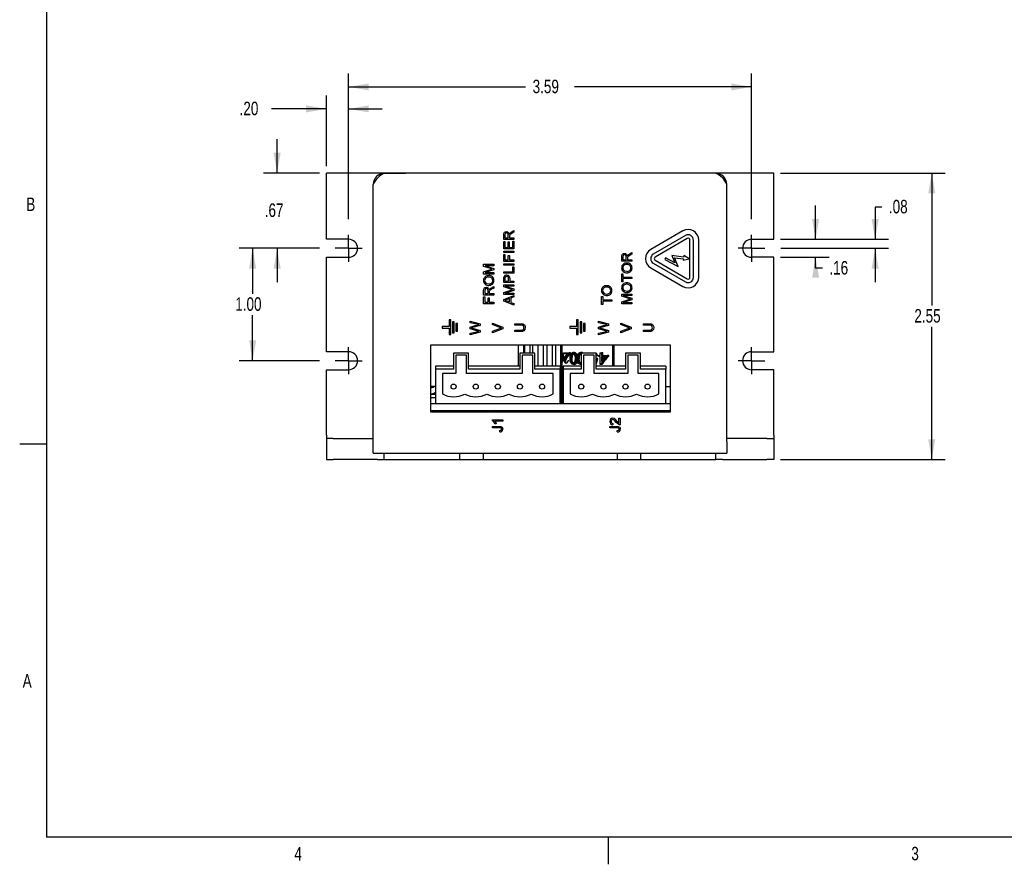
# Model space of a CAD drawing. Extents: x 0.3 to 21.7, y 0.5 to 16.5.
# Tile 1 of 15: x 0.3 to 9, y 0.5 to 8. Entities that reach past the tile are written whole.
import ezdxf

# ---------------------------------------------------------------- set-up
doc = ezdxf.new("R2010")
doc.units = 0
doc.header["$PDSIZE"] = -1
doc.layers.get('0').update_dxf_attribs({"linetype": 'CONTINUOUS'})
doc.layers.get('DEFPOINTS').update_dxf_attribs({"linetype": 'CONTINUOUS'})
doc.styles.add('SLDTEXTSTYLE0', font='TXT', dxfattribs={"width": 0.75})
doc.dimstyles.new('SLDDIMSTYLE0', dxfattribs={"dimtxt": 0.12, "dimasz": 0.18, "dimexe": 0.12, "dimexo": 0.0625, "dimgap": 0.03, "dimtad": 0, "dimtih": 1, "dimtoh": 1, "dimzin": 4, "dimtxsty": 'SLDTEXTSTYLE0', "dimsah": 1, "dimcen": 0.09, "dimclrd": 7, "dimclre": 7, "dimclrt": 7, "dimazin": 3, "dimtfac": 1, "dimtdec": 4, "dimtofl": 0, "dimtmove": 0, "dimatfit": 3, "dimtolj": 1, "dimtzin": 12})
doc.dimstyles.new('SLDDIMSTYLE1', dxfattribs={"dimtxt": 0.12, "dimasz": 0.18, "dimexe": 0.12, "dimexo": 0.0625, "dimgap": 0.03, "dimtad": 0, "dimtih": 1, "dimtoh": 1, "dimzin": 12, "dimtxsty": 'SLDTEXTSTYLE0', "dimsah": 1, "dimcen": 0.09, "dimclrd": 7, "dimclre": 7, "dimclrt": 7, "dimazin": 3, "dimtfac": 1, "dimtdec": 4, "dimtofl": 0, "dimtmove": 0, "dimatfit": 3, "dimtolj": 1, "dimtzin": 12})

# ---------------------------------------------------------------- blocks, each defined once
blk = doc.blocks.new('*D5')
at = {"color": 7}
for p, q in [((2.9291, 5.9917), (2.2147, 5.9917)), ((2.3347, 5.9917), (2.3347, 5.587)), ((2.3347, 4.9917), (2.3347, 5.3965)), ((2.9291, 4.9917), (2.2147, 4.9917))]:
    blk.add_line(p, q, dxfattribs=at)
for points in [[(2.3347, 5.9917), (2.3034, 5.8117), (2.3659, 5.8117)], [(2.3347, 4.9917), (2.3659, 5.1717), (2.3034, 5.1717)]]:
    blk.add_solid(points, dxfattribs=at)
at = {"layer": 'DEFPOINTS', "color": 7}
for p in [(2.9891, 5.9917), (2.9891, 4.9917)]:
    blk.add_point(p, dxfattribs=at)
at = {"color": 7, "insert": (2.1796, 5.5558), "char_height": 0.12, "attachment_point": 1, "style": 'SLDTEXTSTYLE0'}
blk.add_mtext('1.00', dxfattribs=at)
blk = doc.blocks.new('*D6')
at = {"color": 7}
for p, q in [((2.5527, 6.6617), (2.5527, 6.9617)), ((2.9311, 6.6617), (2.4327, 6.6617)), ((2.9291, 5.9917), (2.4327, 5.9917)), ((2.5527, 5.9917), (2.5527, 5.6917))]:
    blk.add_line(p, q, dxfattribs=at)
for points in [[(2.5527, 6.6617), (2.584, 6.8417), (2.5215, 6.8417)], [(2.5527, 5.9917), (2.5215, 5.8117), (2.584, 5.8117)]]:
    blk.add_solid(points, dxfattribs=at)
at = {"layer": 'DEFPOINTS', "color": 7}
for p in [(2.9911, 6.6617), (2.9891, 5.9917)]:
    blk.add_point(p, dxfattribs=at)
at = {"color": 7, "insert": (2.442, 6.3908), "char_height": 0.12, "attachment_point": 1, "style": 'SLDTEXTSTYLE0'}
blk.add_mtext('.67', dxfattribs=at)
blk = doc.blocks.new('*D7')
at = {"color": 7}
for p, q in [((2.9911, 6.7217), (2.9911, 7.3524)), ((3.1891, 6.2517), (3.1891, 7.3524)), ((2.9911, 7.2324), (2.5024, 7.2324)), ((3.1891, 7.2324), (3.4891, 7.2324))]:
    blk.add_line(p, q, dxfattribs=at)
for points in [[(2.9911, 7.2324), (2.8111, 7.2636), (2.8111, 7.2011)], [(3.1891, 7.2324), (3.3691, 7.2011), (3.3691, 7.2636)]]:
    blk.add_solid(points, dxfattribs=at)
at = {"layer": 'DEFPOINTS', "color": 7}
for p in [(2.9911, 6.6617), (3.1891, 6.1917)]:
    blk.add_point(p, dxfattribs=at)
at = {"color": 7, "insert": (2.2183, 7.2965), "char_height": 0.12, "attachment_point": 1, "style": 'SLDTEXTSTYLE0'}
blk.add_mtext('.20', dxfattribs=at)
blk = doc.blocks.new('*D8')
at = {"color": 7}
for p, q in [((3.1891, 6.2517), (3.1891, 7.5481)), ((6.7771, 6.2517), (6.7771, 7.5481)), ((3.1891, 7.4281), (4.7654, 7.4281)), ((6.7771, 7.4281), (5.2007, 7.4281))]:
    blk.add_line(p, q, dxfattribs=at)
for points in [[(3.1891, 7.4281), (3.3691, 7.3968), (3.3691, 7.4593)], [(6.7771, 7.4281), (6.5971, 7.4593), (6.5971, 7.3968)]]:
    blk.add_solid(points, dxfattribs=at)
at = {"layer": 'DEFPOINTS', "color": 7}
for p in [(3.1891, 6.1917), (6.7771, 6.1917)]:
    blk.add_point(p, dxfattribs=at)
at = {"color": 7, "insert": (4.8279, 7.4922), "char_height": 0.12, "attachment_point": 1, "style": 'SLDTEXTSTYLE0'}
blk.add_mtext('3.59', dxfattribs=at)
blk = doc.blocks.new('*D9')
at = {"color": 7}
for p, q in [((7.0351, 6.6617), (8.5027, 6.6617)), ((8.3827, 6.6617), (8.3827, 5.482)), ((8.3827, 4.1117), (8.3827, 5.2915)), ((7.0351, 4.1117), (8.5027, 4.1117))]:
    blk.add_line(p, q, dxfattribs=at)
for points in [[(8.3827, 6.6617), (8.3514, 6.4817), (8.4139, 6.4817)], [(8.3827, 4.1117), (8.4139, 4.2917), (8.3514, 4.2917)]]:
    blk.add_solid(points, dxfattribs=at)
at = {"layer": 'DEFPOINTS', "color": 7}
for p in [(6.9751, 6.6617), (6.9751, 4.1117)]:
    blk.add_point(p, dxfattribs=at)
at = {"color": 7, "insert": (8.2275, 5.4508), "char_height": 0.12, "attachment_point": 1, "style": 'SLDTEXTSTYLE0'}
blk.add_mtext('2.55', dxfattribs=at)
blk = doc.blocks.new('*D10')
at = {"color": 7}
for p, q in [((7.3482, 6.0717), (7.3482, 6.3717)), ((7.0351, 6.0717), (7.4682, 6.0717)), ((7.0351, 5.9117), (7.4682, 5.9117)), ((7.3482, 5.8143), (7.3482, 5.9117)), ((7.4082, 5.8143), (7.3482, 5.8143))]:
    blk.add_line(p, q, dxfattribs=at)
for points in [[(7.3482, 6.0717), (7.3794, 6.2517), (7.3169, 6.2517)], [(7.3482, 5.9117), (7.3169, 5.7317), (7.3794, 5.7317)]]:
    blk.add_solid(points, dxfattribs=at)
at = {"layer": 'DEFPOINTS', "color": 7}
for p in [(6.9751, 6.0717), (6.9751, 5.9117)]:
    blk.add_point(p, dxfattribs=at)
at = {"color": 7, "insert": (7.4707, 5.8785), "char_height": 0.12, "attachment_point": 1, "style": 'SLDTEXTSTYLE0'}
blk.add_mtext('.16', dxfattribs=at)
blk = doc.blocks.new('*D11')
at = {"color": 7}
for p, q in [((7.9383, 6.3588), (7.8783, 6.3588)), ((7.8783, 6.3588), (7.8783, 6.0717)), ((7.0351, 6.0717), (7.9983, 6.0717)), ((7.0371, 5.9917), (7.9983, 5.9917)), ((7.8783, 5.9917), (7.8783, 5.6917))]:
    blk.add_line(p, q, dxfattribs=at)
for points in [[(7.8783, 6.0717), (7.9096, 6.2517), (7.8471, 6.2517)], [(7.8783, 5.9917), (7.8471, 5.8117), (7.9096, 5.8117)]]:
    blk.add_solid(points, dxfattribs=at)
at = {"layer": 'DEFPOINTS', "color": 7}
for p in [(6.9751, 6.0717), (6.9771, 5.9917)]:
    blk.add_point(p, dxfattribs=at)
at = {"color": 7, "insert": (8.0008, 6.4229), "char_height": 0.12, "attachment_point": 1, "style": 'SLDTEXTSTYLE0'}
blk.add_mtext('.08', dxfattribs=at)
blk = doc.blocks.new('SW_CENTERMARK0')
at = {"color": 7, "linetype": 'CONTINUOUS'}
for q in [(3.1891, 6.1117), (3.0691, 5.9917), (3.1891, 5.8717), (3.3091, 5.9917)]:
    blk.add_line((3.1891, 5.9917), q, dxfattribs=at)
blk = doc.blocks.new('SW_CENTERMARK1')
at = {"color": 7, "linetype": 'CONTINUOUS'}
for q in [(3.1891, 5.1117), (3.0691, 4.9917), (3.1891, 4.8717), (3.3091, 4.9917)]:
    blk.add_line((3.1891, 4.9917), q, dxfattribs=at)
blk = doc.blocks.new('SW_CENTERMARK2')
at = {"color": 7, "linetype": 'CONTINUOUS'}
for q in [(6.7771, 6.1117), (6.6571, 5.9917), (6.7771, 5.8717), (6.8971, 5.9917)]:
    blk.add_line((6.7771, 5.9917), q, dxfattribs=at)
blk = doc.blocks.new('SW_CENTERMARK3')
at = {"color": 7, "linetype": 'CONTINUOUS'}
for q in [(6.7771, 5.1117), (6.6571, 4.9917), (6.7771, 4.8717), (6.8971, 4.9917)]:
    blk.add_line((6.7771, 4.9917), q, dxfattribs=at)

msp = doc.modelspace()

# ---------------------------------------------------------------- linework, layer by layer
at = {"color": 7, "linetype": 'CONTINUOUS'}
for p, q in [((0.5, 16.25), (0.5, 0.75)), ((4.2271, 6.6642), (4.2271, 6.6592)), ((4.2271, 6.6642), (4.3521, 6.6642)), ((4.3521, 6.6642), (5.6021, 6.6642)), ((5.6021, 6.6642), (5.7271, 6.6642)), ((5.7271, 6.6642), (5.7271, 6.6592)), ((4.2271, 6.6617), (2.9911, 6.6617)), ((2.9911, 6.0717), (2.9911, 6.6617)), ((6.4571, 6.6592), (3.5091, 6.6592)), ((3.5091, 6.6592), (3.6341, 6.6592)), ((3.6341, 6.6592), (3.6966, 6.6592)), ((6.9751, 6.6617), (5.7271, 6.6617)), ((6.3321, 6.6592), (6.2696, 6.6592)), ((6.4571, 6.6592), (6.3321, 6.6592)), ((6.9751, 6.0717), (6.9751, 6.6617)), ((3.4091, 4.2692), (3.4091, 6.5592)), ((6.5571, 4.2692), (6.5571, 6.5592)), ((4.6367, 6.1341), (4.6618, 6.149)), ((4.6618, 6.149), (4.6618, 6.1343)), ((6.1664, 6.1462), (5.8794, 5.9804)), ((3.1891, 6.0717), (2.9911, 6.0717)), ((4.5708, 6.0716), (4.5708, 6.111)), ((4.6618, 6.0716), (4.5708, 6.0716)), ((4.5708, 6.0517), (4.5813, 6.0517)), ((4.5708, 5.9876), (4.5708, 6.0517)), ((4.5813, 6.1115), (4.5813, 6.0844)), ((4.5813, 6.0844), (4.6105, 6.0844)), ((4.5813, 6.0517), (4.5813, 6.0004)), ((4.6105, 6.0844), (4.6105, 6.1088)), ((4.621, 6.0975), (4.621, 6.0844)), ((4.621, 6.0844), (4.6618, 6.0844)), ((4.6618, 6.1343), (4.6426, 6.123)), ((4.6513, 6.0541), (4.6618, 6.0541)), ((4.6513, 6.0004), (4.6513, 6.0541)), ((4.6618, 6.0844), (4.6618, 6.0716)), ((4.6618, 6.0541), (4.6618, 5.9876)), ((6.1899, 6.1056), (5.9028, 5.9398)), ((6.2055, 6.0785), (5.9184, 5.9128)), ((6.2289, 5.7335), (6.2289, 6.065)), ((6.2602, 5.7335), (6.2602, 6.065)), ((6.3071, 5.7335), (6.3071, 6.065)), ((6.7771, 6.0717), (6.9751, 6.0717)), ((4.6618, 5.9876), (4.5708, 5.9876)), ((4.5708, 5.9537), (4.5708, 5.9666)), ((4.5708, 5.9666), (4.6618, 5.9666)), ((4.5813, 6.0004), (4.6093, 6.0004)), ((4.6093, 6.0482), (4.6198, 6.0482)), ((4.6093, 6.0004), (4.6093, 6.0482)), ((4.6198, 6.0482), (4.6198, 6.0004)), ((4.6198, 6.0004), (4.6513, 6.0004)), ((4.6618, 5.9666), (4.6618, 5.9537)), ((2.9911, 5.9117), (3.1891, 5.9117)), ((2.9911, 5.0717), (2.9911, 5.9117)), ((4.6618, 5.9537), (4.5708, 5.9537)), ((4.5708, 5.9362), (4.5813, 5.9362)), ((4.5708, 5.8755), (4.5708, 5.9362)), ((4.6618, 5.8755), (4.5708, 5.8755)), ((4.5813, 5.9362), (4.5813, 5.8884)), ((4.5813, 5.8884), (4.6105, 5.8884)), ((4.6105, 5.9292), (4.621, 5.9292)), ((4.6105, 5.8884), (4.6105, 5.9292)), ((4.621, 5.9292), (4.621, 5.8884)), ((4.621, 5.8884), (4.6618, 5.8884)), ((4.6618, 5.8884), (4.6618, 5.8755)), ((5.6214, 5.8767), (5.6214, 5.9162)), ((5.7124, 5.8767), (5.6214, 5.8767)), ((5.6319, 5.9167), (5.6319, 5.8895)), ((5.6319, 5.8895), (5.6611, 5.8895)), ((5.6611, 5.8895), (5.6611, 5.9139)), ((5.6716, 5.9027), (5.6716, 5.8895)), ((5.6716, 5.8895), (5.7124, 5.8895)), ((5.6873, 5.9392), (5.7124, 5.9542)), ((5.7124, 5.9395), (5.6932, 5.9281)), ((5.7124, 5.9542), (5.7124, 5.9395)), ((5.7124, 5.8895), (5.7124, 5.8767)), ((5.9184, 5.8857), (6.2055, 5.72)), ((6.0125, 5.9062), (6.0052, 5.8923)), ((6.0052, 5.8923), (6.125, 5.83)), ((6.0941, 5.8636), (6.0125, 5.9062)), ((6.0677, 5.9274), (6.0941, 5.8636)), ((6.1727, 5.9136), (6.0677, 5.9274)), ((6.125, 5.83), (6.0925, 5.9084)), ((6.0925, 5.9084), (6.1707, 5.8981)), ((6.1689, 5.885), (6.2221, 5.8992)), ((6.1707, 5.8981), (6.1689, 5.885)), ((6.1744, 5.9267), (6.1727, 5.9136)), ((6.2221, 5.8992), (6.1744, 5.9267)), ((6.9751, 5.9117), (6.7771, 5.9117)), ((6.9751, 5.0717), (6.9751, 5.9117)), ((4.3914, 5.8499), (4.4825, 5.8499)), ((4.3914, 5.8307), (4.3914, 5.8499)), ((4.4542, 5.8106), (4.3914, 5.8307)), ((4.3914, 5.7817), (4.4553, 5.802)), ((4.4825, 5.837), (4.4055, 5.837)), ((4.4055, 5.837), (4.4825, 5.8128)), ((4.4825, 5.7993), (4.4055, 5.7752)), ((4.4825, 5.8499), (4.4825, 5.837)), ((4.4825, 5.8128), (4.4825, 5.7993)), ((4.5708, 5.8417), (4.5708, 5.8545)), ((4.5708, 5.8545), (4.6618, 5.8545)), ((4.6618, 5.8417), (4.5708, 5.8417)), ((4.6513, 5.7834), (4.6513, 5.8265)), ((4.6513, 5.8265), (4.6618, 5.8265)), ((4.6618, 5.8545), (4.6618, 5.8417)), ((4.6618, 5.8265), (4.6618, 5.7705)), ((5.8794, 5.818), (6.1664, 5.6523)), ((5.9028, 5.8586), (6.1899, 5.6929)), ((4.3914, 5.7624), (4.3914, 5.7817)), ((4.4825, 5.7624), (4.3914, 5.7624)), ((4.4055, 5.7752), (4.4825, 5.7752)), ((4.4825, 5.7752), (4.4825, 5.7624)), ((4.5708, 5.7705), (4.5708, 5.7834)), ((4.5708, 5.7834), (4.6513, 5.7834)), ((4.6618, 5.7705), (4.5708, 5.7705)), ((4.5708, 5.6865), (4.5708, 5.72)), ((4.5813, 5.7211), (4.5813, 5.6994)), ((4.614, 5.6994), (4.614, 5.7213)), ((4.6245, 5.7217), (4.6245, 5.6994)), ((5.6214, 5.6935), (5.6214, 5.7647)), ((5.6214, 5.7647), (5.6319, 5.7647)), ((5.6319, 5.7647), (5.6319, 5.7355)), ((5.6319, 5.7355), (5.7124, 5.7355)), ((5.7124, 5.7227), (5.6319, 5.7227)), ((5.6319, 5.7227), (5.6319, 5.6935)), ((5.7124, 5.7355), (5.7124, 5.7227)), ((4.3914, 5.5757), (4.3914, 5.6152)), ((4.402, 5.6157), (4.402, 5.5885)), ((4.4311, 5.5885), (4.4311, 5.6129)), ((4.4573, 5.6382), (4.4825, 5.6532)), ((4.4825, 5.6385), (4.4632, 5.6271)), ((4.4825, 5.6532), (4.4825, 5.6385)), ((4.6618, 5.6865), (4.5708, 5.6865)), ((4.5708, 5.6487), (4.5708, 5.6679)), ((4.5708, 5.6679), (4.6618, 5.6679)), ((4.6336, 5.6286), (4.5708, 5.6487)), ((4.5708, 5.5997), (4.6347, 5.62)), ((4.5813, 5.6994), (4.614, 5.6994)), ((4.6618, 5.655), (4.5848, 5.655)), ((4.5848, 5.655), (4.6618, 5.6308)), ((4.6618, 5.6173), (4.5848, 5.5932)), ((4.6245, 5.6994), (4.6618, 5.6994)), ((4.6618, 5.6994), (4.6618, 5.6865)), ((4.6618, 5.6679), (4.6618, 5.655)), ((4.6618, 5.6308), (4.6618, 5.6173)), ((5.6319, 5.6935), (5.6214, 5.6935)), ((4.4825, 5.5757), (4.3914, 5.5757)), ((4.3914, 5.5594), (4.402, 5.5594)), ((4.3914, 5.4987), (4.3914, 5.5594)), ((4.402, 5.5885), (4.4311, 5.5885)), ((4.402, 5.5594), (4.402, 5.5115)), ((4.4311, 5.5524), (4.4416, 5.5524)), ((4.4311, 5.5115), (4.4311, 5.5524)), ((4.4416, 5.6017), (4.4416, 5.5885)), ((4.4416, 5.5885), (4.4825, 5.5885)), ((4.4416, 5.5524), (4.4416, 5.5115)), ((4.4825, 5.5885), (4.4825, 5.5757)), ((4.5708, 5.5804), (4.5708, 5.5997)), ((4.6618, 5.5804), (4.5708, 5.5804)), ((4.5708, 5.5369), (4.6618, 5.573)), ((4.5708, 5.5224), (4.5708, 5.5369)), ((4.5848, 5.5932), (4.6618, 5.5932)), ((4.6233, 5.5452), (4.5994, 5.5363)), ((4.6233, 5.5141), (4.6233, 5.5452)), ((4.6618, 5.5594), (4.6338, 5.549)), ((4.6338, 5.549), (4.6338, 5.5102)), ((4.6618, 5.5932), (4.6618, 5.5804)), ((4.6618, 5.573), (4.6618, 5.5594)), ((5.4421, 5.4917), (5.4421, 5.5629)), ((5.4421, 5.5629), (5.4526, 5.5629)), ((5.4526, 5.5629), (5.4526, 5.5337)), ((5.4526, 5.5337), (5.5331, 5.5337)), ((5.5331, 5.5337), (5.5331, 5.5209)), ((5.6214, 5.5839), (5.7124, 5.5839)), ((5.6214, 5.5647), (5.6214, 5.5839)), ((5.6842, 5.5446), (5.6214, 5.5647)), ((5.6214, 5.5157), (5.6853, 5.536)), ((5.7124, 5.571), (5.6354, 5.571)), ((5.6354, 5.571), (5.7124, 5.5468)), ((5.7124, 5.5333), (5.6354, 5.5092)), ((5.7124, 5.5839), (5.7124, 5.571)), ((5.7124, 5.5468), (5.7124, 5.5333)), ((4.4825, 5.4987), (4.3914, 5.4987)), ((4.402, 5.5115), (4.4311, 5.5115)), ((4.4416, 5.5115), (4.4825, 5.5115)), ((4.4825, 5.5115), (4.4825, 5.4987)), ((4.6618, 5.4862), (4.5708, 5.5224)), ((4.5981, 5.5234), (4.6233, 5.5141)), ((4.6338, 5.5102), (4.6618, 5.4999)), ((4.6618, 5.4999), (4.6618, 5.4862)), ((5.4526, 5.4917), (5.4421, 5.4917)), ((5.5331, 5.5209), (5.4526, 5.5209)), ((5.4526, 5.5209), (5.4526, 5.4917)), ((5.6214, 5.4964), (5.6214, 5.5157)), ((5.7124, 5.4964), (5.6214, 5.4964)), ((5.6354, 5.5092), (5.7124, 5.5092)), ((5.7124, 5.5092), (5.7124, 5.4964)), ((4.084, 5.3538), (4.084, 5.2963)), ((4.099, 5.3538), (4.084, 5.3538)), ((4.099, 5.2238), (4.099, 5.3538)), ((5.22, 5.3538), (5.22, 5.2963)), ((5.235, 5.3538), (5.22, 5.3538)), ((5.235, 5.2238), (5.235, 5.3538)), ((4.084, 5.2963), (4.0221, 5.2963)), ((4.0221, 5.2963), (4.0221, 5.2813)), ((4.0221, 5.2813), (4.084, 5.2813)), ((4.084, 5.2813), (4.084, 5.2238)), ((4.129, 5.3382), (4.114, 5.3382)), ((4.114, 5.3382), (4.114, 5.2382)), ((4.129, 5.2382), (4.129, 5.3382)), ((4.144, 5.3232), (4.144, 5.2532)), ((4.159, 5.3232), (4.144, 5.3232)), ((4.159, 5.2532), (4.159, 5.3232)), ((4.2705, 5.3291), (4.2705, 5.3423)), ((4.2705, 5.3423), (4.3615, 5.3194)), ((4.33, 5.3157), (4.2705, 5.3291)), ((4.2705, 5.2912), (4.3161, 5.3042)), ((4.2705, 5.2757), (4.2705, 5.2912)), ((4.3326, 5.2578), (4.2705, 5.2757)), ((4.3615, 5.3053), (4.2919, 5.2863)), ((4.2934, 5.28), (4.3615, 5.2603)), ((4.3615, 5.3194), (4.3615, 5.3053)), ((4.4705, 5.3128), (4.4705, 5.3267)), ((4.4705, 5.3267), (4.5615, 5.29)), ((4.5357, 5.288), (4.4705, 5.3128)), ((4.4705, 5.2533), (4.5357, 5.2781)), ((4.5615, 5.2761), (4.4705, 5.2394)), ((4.5615, 5.29), (4.5615, 5.2761)), ((4.6705, 5.3082), (4.6705, 5.321)), ((4.6705, 5.321), (4.7228, 5.321)), ((4.7222, 5.3082), (4.6705, 5.3082)), ((4.6705, 5.251), (4.6705, 5.2638)), ((4.6705, 5.2638), (4.7222, 5.2638)), ((5.22, 5.2963), (5.1581, 5.2963)), ((5.1581, 5.2963), (5.1581, 5.2813)), ((5.1581, 5.2813), (5.22, 5.2813)), ((5.22, 5.2813), (5.22, 5.2238)), ((5.265, 5.3382), (5.25, 5.3382)), ((5.25, 5.3382), (5.25, 5.2382)), ((5.265, 5.2382), (5.265, 5.3382)), ((5.295, 5.3232), (5.28, 5.3232)), ((5.28, 5.3232), (5.28, 5.2532)), ((5.295, 5.2532), (5.295, 5.3232)), ((5.414, 5.3291), (5.414, 5.3423)), ((5.414, 5.3423), (5.505, 5.3194)), ((5.4735, 5.3157), (5.414, 5.3291)), ((5.414, 5.2912), (5.4596, 5.3042)), ((5.414, 5.2757), (5.414, 5.2912)), ((5.4761, 5.2578), (5.414, 5.2757)), ((5.505, 5.3053), (5.4354, 5.2863)), ((5.4369, 5.28), (5.505, 5.2603)), ((5.505, 5.3194), (5.505, 5.3053)), ((5.614, 5.3128), (5.614, 5.3267)), ((5.614, 5.3267), (5.705, 5.29)), ((5.6792, 5.288), (5.614, 5.3128)), ((5.614, 5.2533), (5.6792, 5.2781)), ((5.705, 5.2761), (5.614, 5.2394)), ((5.705, 5.29), (5.705, 5.2761)), ((5.814, 5.3082), (5.814, 5.321)), ((5.814, 5.321), (5.8663, 5.321)), ((5.8657, 5.3082), (5.814, 5.3082)), ((5.814, 5.251), (5.814, 5.2638)), ((5.814, 5.2638), (5.8657, 5.2638)), ((4.084, 5.2238), (4.099, 5.2238)), ((4.114, 5.2382), (4.129, 5.2382)), ((4.144, 5.2532), (4.159, 5.2532)), ((4.2705, 5.2354), (4.3303, 5.2489)), ((4.3615, 5.2451), (4.2705, 5.2222)), ((4.2705, 5.2222), (4.2705, 5.2354)), ((4.3615, 5.2603), (4.3615, 5.2451)), ((4.4705, 5.2394), (4.4705, 5.2533)), ((4.7228, 5.251), (4.6705, 5.251)), ((5.22, 5.2238), (5.235, 5.2238)), ((5.25, 5.2382), (5.265, 5.2382)), ((5.28, 5.2532), (5.295, 5.2532)), ((5.414, 5.2354), (5.4738, 5.2489)), ((5.505, 5.2451), (5.414, 5.2222)), ((5.414, 5.2222), (5.414, 5.2354)), ((5.505, 5.2603), (5.505, 5.2451)), ((5.614, 5.2394), (5.614, 5.2533)), ((5.8663, 5.251), (5.814, 5.251)), ((3.9221, 5.1342), (6.0521, 5.1342)), ((3.9221, 4.5342), (3.9221, 5.1342)), ((4.7, 5.1342), (4.7, 4.9421)), ((4.75, 5.06), (4.75, 5.1342)), ((4.7549, 5.1342), (4.7549, 5.06)), ((4.8049, 5.06), (4.8049, 5.1342)), ((4.8298, 5.06), (4.8298, 5.1342)), ((4.8783, 4.9421), (4.8783, 5.1342)), ((4.9258, 4.9421), (4.9258, 5.1342)), ((4.9543, 5.1342), (4.9543, 4.9421)), ((5.0043, 4.9421), (5.0043, 5.1342)), ((5.0338, 4.9421), (5.0338, 5.1342)), ((5.0778, 4.6112), (5.0778, 5.1342)), ((5.0922, 4.6112), (5.0922, 5.1342)), ((5.5424, 4.9421), (5.5424, 5.1342)), ((5.5552, 4.9421), (5.5552, 5.1342)), ((6.0521, 5.1342), (6.0521, 4.5342)), ((3.1891, 5.0717), (2.9911, 5.0717)), ((4.1247, 5.06), (4.1247, 4.9167)), ((4.2577, 5.06), (4.1247, 5.06)), ((4.238, 5.0404), (4.1443, 5.0404)), ((4.1443, 5.0404), (4.1443, 4.8774)), ((4.238, 4.8774), (4.238, 5.0404)), ((4.2577, 4.9167), (4.2577, 5.06)), ((4.7152, 5.06), (4.7152, 4.9167)), ((4.8482, 5.06), (4.7152, 5.06)), ((4.8285, 5.0404), (4.7349, 5.0404)), ((4.7349, 5.0404), (4.7349, 4.8774)), ((4.8285, 4.8774), (4.8285, 5.0404)), ((4.8482, 4.9167), (4.8482, 5.06)), ((5.1073, 5.0115), (5.0967, 5.0115)), ((5.1031, 5.0512), (5.1031, 5.0615)), ((5.1031, 5.0615), (5.1539, 5.0615)), ((5.1374, 5.0512), (5.1031, 5.0512)), ((5.135, 5.0201), (5.1244, 5.0201)), ((5.1645, 5.0615), (5.1539, 5.0615)), ((5.1787, 5.0115), (5.168, 5.0115)), ((5.1817, 5.0366), (5.171, 5.0366)), ((5.1994, 5.0641), (5.1886, 5.0641)), ((5.2274, 5.0115), (5.2166, 5.0115)), ((5.2429, 5.0115), (5.232, 5.0115)), ((5.2462, 5.0366), (5.2353, 5.0366)), ((5.2656, 5.0641), (5.2546, 5.0641)), ((5.2615, 5.06), (5.2615, 4.9167)), ((5.3945, 5.06), (5.2615, 5.06)), ((5.3748, 5.0404), (5.2812, 5.0404)), ((5.2812, 5.0404), (5.2812, 4.8774)), ((5.3748, 4.8774), (5.3748, 5.0404)), ((5.3945, 4.9167), (5.3945, 5.06)), ((5.3972, 5.0359), (5.3945, 5.0427)), ((5.3945, 5.0111), (5.3958, 5.0115)), ((5.3958, 5.0115), (5.3945, 5.0055)), ((5.4077, 5.0115), (5.3958, 5.0115)), ((5.3968, 4.9615), (5.4077, 5.0115)), ((5.4067, 5.0359), (5.3972, 5.0359)), ((5.4178, 5.0359), (5.4067, 5.0359)), ((5.4178, 5.0282), (5.4178, 5.0384)), ((5.4178, 5.0384), (5.4304, 5.0384)), ((5.4304, 5.0282), (5.4178, 5.0282)), ((5.4304, 5.0384), (5.4304, 5.0615)), ((5.4304, 5.0615), (5.4404, 5.0615)), ((5.4304, 4.9589), (5.4304, 5.0282)), ((5.4404, 5.0615), (5.4404, 5.0384)), ((5.4527, 5.0615), (5.4404, 5.0615)), ((5.4404, 5.0384), (5.4949, 5.0384)), ((5.4742, 5.0282), (5.4404, 5.0282)), ((5.4404, 5.0282), (5.4404, 4.9847)), ((5.4527, 5.0384), (5.4527, 5.0615)), ((5.4527, 5.0007), (5.4527, 5.0282)), ((5.5078, 5.0384), (5.4949, 5.0384)), ((5.6552, 5.06), (5.6552, 4.9167)), ((5.7882, 5.06), (5.6552, 5.06)), ((5.7685, 5.0404), (5.6749, 5.0404)), ((5.6749, 5.0404), (5.6749, 4.8774)), ((5.7685, 4.8774), (5.7685, 5.0404)), ((5.7882, 4.9167), (5.7882, 5.06)), ((6.7771, 5.0717), (6.9751, 5.0717)), ((2.9911, 4.9117), (3.1891, 4.9117)), ((2.9911, 4.3292), (2.9911, 4.9117)), ((3.9632, 4.9421), (3.9632, 4.9167)), ((4.1247, 4.9421), (3.9632, 4.9421)), ((4.1247, 4.9167), (3.9632, 4.9167)), ((3.9632, 4.9167), (3.9632, 4.6112)), ((4.7152, 4.9421), (4.2577, 4.9421)), ((4.7152, 4.9167), (4.2577, 4.9167)), ((5.0731, 4.9421), (4.8482, 4.9421)), ((5.0731, 4.9167), (4.8482, 4.9167)), ((5.0731, 4.9421), (5.0731, 4.9167)), ((5.0731, 4.6112), (5.0731, 4.9167)), ((5.1001, 4.9237), (5.0922, 4.9237)), ((5.1001, 4.9421), (5.1001, 4.9167)), ((5.2615, 4.9421), (5.1001, 4.9421)), ((5.2615, 4.9167), (5.1001, 4.9167)), ((5.1001, 4.9167), (5.1001, 4.9167)), ((5.1001, 4.9167), (5.1001, 4.6112)), ((5.1211, 4.9895), (5.1105, 4.9895)), ((5.144, 4.9923), (5.1509, 4.9923)), ((5.1994, 4.9589), (5.1886, 4.9589)), ((5.2543, 4.9692), (5.2598, 4.9704)), ((5.2615, 4.9589), (5.2546, 4.9589)), ((5.3968, 4.9615), (5.3945, 4.9615)), ((5.6552, 4.9421), (5.3945, 4.9421)), ((5.6552, 4.9167), (5.3945, 4.9167)), ((5.4324, 4.9589), (5.4304, 4.9589)), ((5.4447, 4.9589), (5.4324, 4.9589)), ((6.0131, 4.9421), (5.7882, 4.9421)), ((6.0131, 4.9167), (5.7882, 4.9167)), ((6.0131, 4.9421), (6.0131, 4.9167)), ((6.0131, 4.6112), (6.0131, 4.9167)), ((6.9751, 4.9117), (6.7771, 4.9117)), ((6.9751, 4.3292), (6.9751, 4.9117)), ((4.1443, 4.8774), (4.0247, 4.8774)), ((4.0247, 4.8774), (4.0247, 4.6953)), ((4.7349, 4.8774), (4.238, 4.8774)), ((5.0121, 4.8774), (4.8285, 4.8774)), ((5.0121, 4.6953), (5.0121, 4.8774)), ((5.2812, 4.8774), (5.1615, 4.8774)), ((5.1615, 4.8774), (5.1615, 4.6953)), ((5.6749, 4.8774), (5.3748, 4.8774)), ((5.9521, 4.8774), (5.7685, 4.8774)), ((5.9521, 4.6953), (5.9521, 4.8774)), ((3.9611, 4.7612), (3.9215, 4.7612)), ((5.0922, 4.7612), (5.1001, 4.7612)), ((6.0131, 4.7612), (6.0521, 4.7612)), ((3.9611, 4.6912), (3.9221, 4.6912)), ((3.9611, 4.6602), (3.9221, 4.6602)), ((3.9221, 4.6112), (3.9632, 4.6112)), ((3.9632, 4.6112), (5.0731, 4.6112)), ((5.0731, 4.6112), (5.1001, 4.6112)), ((5.1001, 4.6112), (6.0131, 4.6112)), ((6.0131, 4.6112), (6.0521, 4.6112)), ((3.9221, 4.5492), (6.0521, 4.5492)), ((6.0521, 4.5342), (3.9221, 4.5342)), ((3.9598, 4.5342), (3.9605, 4.5492)), ((3.9611, 4.5492), (3.9611, 4.5342)), ((3.9643, 4.5492), (3.9636, 4.5342)), ((4.0136, 4.5342), (4.0144, 4.5492)), ((4.0711, 4.5342), (4.0711, 4.5492)), ((4.1022, 4.5492), (4.1022, 4.5342)), ((4.1472, 4.5342), (4.1472, 4.5492)), ((4.2155, 4.5414), (4.2155, 4.5342)), ((4.2402, 4.5492), (4.2402, 4.5342)), ((4.2902, 4.5342), (4.2902, 4.5492)), ((4.2933, 4.5492), (4.2933, 4.5342)), ((4.299, 4.5492), (4.299, 4.5342)), ((4.3433, 4.5342), (4.3433, 4.5492)), ((4.344, 4.5342), (4.344, 4.5492)), ((4.4141, 4.5492), (4.4149, 4.5342)), ((4.4312, 4.5492), (4.432, 4.5342)), ((4.482, 4.5342), (4.4812, 4.5492)), ((4.4955, 4.5342), (4.4955, 4.5414)), ((4.4959, 4.5492), (4.4959, 4.5342)), ((4.5409, 4.5342), (4.5409, 4.5492)), ((4.5877, 4.5492), (4.5877, 4.5342)), ((4.6377, 4.5342), (4.6377, 4.5492)), ((4.6745, 4.5342), (4.6745, 4.5492)), ((4.6927, 4.5492), (4.6927, 4.5342)), ((4.7377, 4.5342), (4.7377, 4.5492)), ((4.746, 4.5492), (4.746, 4.5342)), ((4.856, 4.5342), (4.856, 4.5492)), ((4.8896, 4.5492), (4.8896, 4.5342)), ((4.9346, 4.5342), (4.9346, 4.5492)), ((5.0278, 4.5492), (5.0278, 4.5342)), ((5.0778, 4.5342), (5.0778, 4.5492)), ((5.0922, 4.5342), (5.0922, 4.5492)), ((5.239, 4.5492), (5.239, 4.5342)), ((5.284, 4.5342), (5.284, 4.5492)), ((5.3561, 4.5342), (5.3561, 4.5492)), ((5.4359, 4.5492), (5.4359, 4.5342)), ((5.4809, 4.5342), (5.4809, 4.5492)), ((5.4828, 4.5492), (5.4828, 4.5342)), ((5.5005, 4.5414), (5.5005, 4.5342)), ((5.5717, 4.5492), (5.5726, 4.5487)), ((5.5958, 4.4802), (5.6075, 4.4802)), ((5.5958, 4.4357), (5.5958, 4.4802)), ((5.6075, 4.4802), (5.6075, 4.4207)), ((5.6327, 4.5492), (5.6327, 4.5342)), ((5.6777, 4.5342), (5.6777, 4.5492)), ((5.7084, 4.5487), (5.7093, 4.5492)), ((5.7805, 4.5342), (5.7805, 4.5414)), ((5.8296, 4.5492), (5.8296, 4.5342)), ((5.8746, 4.5342), (5.8746, 4.5492)), ((6.031, 4.5492), (6.031, 4.5342)), ((4.4705, 4.4564), (4.4705, 4.4639)), ((4.4705, 4.4639), (4.5615, 4.4639)), ((4.4705, 4.3939), (4.4705, 4.4067)), ((4.4705, 4.4067), (4.5323, 4.4067)), ((4.5331, 4.3939), (4.4705, 4.3939)), ((4.5615, 4.4522), (4.4906, 4.4522)), ((4.504, 4.4312), (4.4932, 4.4312)), ((4.5615, 4.4639), (4.5615, 4.4522)), ((5.5165, 4.4067), (5.5783, 4.4067)), ((5.5165, 4.3939), (5.5165, 4.4067)), ((5.5791, 4.3939), (5.5165, 4.3939)), ((5.5433, 4.4336), (5.5422, 4.4219)), ((2.9911, 4.3292), (2.9911, 4.2992)), ((2.9911, 4.2992), (2.9911, 4.1117)), ((3.0511, 4.2992), (2.9911, 4.2992)), ((3.0511, 4.2992), (3.4091, 4.2992)), ((4.5361, 4.3577), (4.5347, 4.3706)), ((5.5821, 4.3577), (5.5807, 4.3706)), ((6.9151, 4.2992), (6.5571, 4.2992)), ((6.9151, 4.2992), (6.9751, 4.2992)), ((6.9751, 4.3292), (6.9751, 4.2992)), ((6.9751, 4.2992), (6.9751, 4.1117)), ((0.5, 4.25), (0.26, 4.25)), ((3.4091, 4.1692), (3.4091, 4.2692)), ((6.5571, 4.2692), (6.5571, 4.1692)), ((3.4091, 4.1692), (6.5571, 4.1692)), ((3.5061, 4.1117), (3.5061, 4.1692)), ((4.1761, 4.1692), (4.1761, 4.1117)), ((4.3861, 4.1692), (4.3861, 4.1117)), ((5.5801, 4.1692), (5.5801, 4.1117)), ((5.7901, 4.1692), (5.7901, 4.1117)), ((6.4601, 4.1117), (6.4601, 4.1692)), ((2.9911, 4.1117), (3.0511, 4.1117)), ((3.4461, 4.1117), (3.0511, 4.1117)), ((3.4461, 4.1117), (3.5061, 4.1117)), ((3.5061, 4.1117), (4.1761, 4.1117)), ((4.1761, 4.1117), (4.3861, 4.1117)), ((4.3861, 4.1117), (5.5801, 4.1117)), ((5.5801, 4.1117), (5.7901, 4.1117)), ((5.7901, 4.1117), (6.4601, 4.1117)), ((6.5201, 4.1117), (6.4601, 4.1117)), ((6.5201, 4.1117), (6.9151, 4.1117)), ((6.9751, 4.1117), (6.9151, 4.1117)), ((21.5, 0.75), (0.5, 0.75)), ((5.5, 0.75), (5.5, 0.51))]:
    msp.add_line(p, q, dxfattribs=at)
at = {"color": 7, "linetype": 'CONTINUOUS', "flags": 128}
for points in [[(4.5708, 6.111), (4.5718, 6.1236), (4.5774, 6.1346), (4.5857, 6.1398), (4.5954, 6.1416)], [(4.5954, 6.1416), (4.6057, 6.1394), (4.614, 6.1329), (4.6198, 6.1174)], [(4.5956, 6.1287), (4.5888, 6.1271), (4.5837, 6.1223), (4.5813, 6.1115)], [(4.6105, 6.1088), (4.6099, 6.1167), (4.6068, 6.1239), (4.6017, 6.1275), (4.5956, 6.1287)], [(4.6198, 6.1174), (4.6221, 6.1215), (4.6243, 6.1245)], [(4.6214, 6.1039), (4.621, 6.1003), (4.621, 6.0975)], [(4.6426, 6.123), (4.6289, 6.114), (4.6242, 6.1096), (4.6214, 6.1039)], [(4.6243, 6.1245), (4.6309, 6.1303), (4.6367, 6.1341)], [(5.6214, 5.9162), (5.6224, 5.9287), (5.628, 5.9398), (5.6363, 5.945), (5.646, 5.9467)], [(5.6462, 5.9339), (5.6394, 5.9323), (5.6343, 5.9275), (5.6319, 5.9167)], [(5.646, 5.9467), (5.6563, 5.9446), (5.6646, 5.9381), (5.6704, 5.9226)], [(5.6611, 5.9139), (5.6605, 5.9219), (5.6574, 5.9291), (5.6523, 5.9327), (5.6462, 5.9339)], [(5.6704, 5.9226), (5.6727, 5.9267), (5.6749, 5.9297)], [(5.672, 5.909), (5.6717, 5.9055), (5.6716, 5.9027)], [(5.6932, 5.9281), (5.6795, 5.9192), (5.6748, 5.9148), (5.672, 5.909)], [(5.6749, 5.9297), (5.6815, 5.9355), (5.6873, 5.9392)], [(4.4687, 5.8061), (4.4606, 5.8086), (4.4542, 5.8106)], [(4.4553, 5.802), (4.4628, 5.8044), (4.4687, 5.8061)], [(5.6308, 5.8173), (5.6344, 5.8026), (5.6449, 5.7917), (5.6683, 5.7869)], [(4.4008, 5.7053), (4.4044, 5.6906), (4.4149, 5.6797), (4.4383, 5.6749)], [(4.5708, 5.72), (4.571, 5.7275), (4.5717, 5.7335)], [(4.5821, 5.7316), (4.5814, 5.7257), (4.5813, 5.7211)], [(4.597, 5.7542), (4.6102, 5.7514), (4.6203, 5.7425), (4.6245, 5.7217)], [(4.614, 5.7213), (4.6132, 5.7296), (4.6094, 5.737), (4.6038, 5.7404), (4.5973, 5.7414)], [(4.3914, 5.6152), (4.3925, 5.6277), (4.398, 5.6388), (4.4063, 5.644), (4.416, 5.6457)], [(4.4163, 5.6329), (4.4094, 5.6313), (4.4043, 5.6265), (4.402, 5.6157)], [(4.416, 5.6457), (4.4263, 5.6436), (4.4346, 5.6371), (4.4405, 5.6216)], [(4.4311, 5.6129), (4.4305, 5.6208), (4.4274, 5.6281), (4.4224, 5.6317), (4.4163, 5.6329)], [(4.4405, 5.6216), (4.4427, 5.6257), (4.4449, 5.6286)], [(4.4632, 5.6271), (4.4495, 5.6182), (4.4449, 5.6138), (4.442, 5.608)], [(4.4449, 5.6286), (4.4515, 5.6345), (4.4573, 5.6382)], [(4.648, 5.6241), (4.6399, 5.6266), (4.6336, 5.6286)], [(4.6347, 5.62), (4.6422, 5.6223), (4.648, 5.6241)], [(5.4514, 5.6155), (5.455, 5.6008), (5.4655, 5.5898), (5.4889, 5.585)], [(5.6308, 5.6412), (5.6344, 5.6264), (5.6449, 5.6155), (5.6683, 5.6107)], [(4.442, 5.608), (4.4417, 5.6045), (4.4416, 5.6017)], [(4.5994, 5.5363), (4.5893, 5.5326), (4.5813, 5.5296)], [(4.5813, 5.5296), (4.5909, 5.5267), (4.5981, 5.5234)], [(5.6987, 5.5401), (5.6906, 5.5426), (5.6842, 5.5446)], [(5.6853, 5.536), (5.6928, 5.5383), (5.6987, 5.5401)], [(4.2919, 5.2863), (4.2861, 5.2847), (4.2815, 5.2834)], [(4.2815, 5.2834), (4.2882, 5.2815), (4.2934, 5.28)], [(4.3161, 5.3042), (4.3343, 5.3085), (4.3488, 5.3114)], [(4.3488, 5.3114), (4.3383, 5.3138), (4.33, 5.3157)], [(4.5504, 5.2831), (4.5421, 5.2857), (4.5357, 5.288)], [(4.5357, 5.2781), (4.5439, 5.281), (4.5504, 5.2831)], [(4.751, 5.2852), (4.7502, 5.2932), (4.7471, 5.3006), (4.7409, 5.3054), (4.7222, 5.3082)], [(4.7222, 5.2638), (4.7338, 5.2645), (4.7445, 5.2688), (4.7496, 5.2763), (4.751, 5.2852)], [(4.7228, 5.321), (4.7398, 5.3194), (4.7545, 5.3111), (4.761, 5.2995), (4.7627, 5.2862)], [(4.7627, 5.2862), (4.7599, 5.2693), (4.7492, 5.2562), (4.7364, 5.252), (4.7228, 5.251)], [(5.4354, 5.2863), (5.4296, 5.2847), (5.425, 5.2834)], [(5.425, 5.2834), (5.4317, 5.2815), (5.4369, 5.28)], [(5.4596, 5.3042), (5.4778, 5.3085), (5.4923, 5.3114)], [(5.4923, 5.3114), (5.4818, 5.3138), (5.4735, 5.3157)], [(5.6939, 5.2831), (5.6856, 5.2857), (5.6792, 5.288)], [(5.6792, 5.2781), (5.6874, 5.281), (5.6939, 5.2831)], [(5.8945, 5.2852), (5.8937, 5.2932), (5.8906, 5.3006), (5.8844, 5.3054), (5.8657, 5.3082)], [(5.8657, 5.2638), (5.8773, 5.2645), (5.888, 5.2688), (5.8931, 5.2763), (5.8945, 5.2852)], [(5.8663, 5.321), (5.8833, 5.3194), (5.898, 5.3111), (5.9045, 5.2995), (5.9062, 5.2862)], [(5.9062, 5.2862), (5.9034, 5.2693), (5.8927, 5.2562), (5.8799, 5.252), (5.8663, 5.251)], [(4.3303, 5.2489), (4.3407, 5.2513), (4.3488, 5.2531)], [(4.3488, 5.2531), (4.3397, 5.2557), (4.3326, 5.2578)], [(5.4738, 5.2489), (5.4842, 5.2513), (5.4923, 5.2531)], [(5.4923, 5.2531), (5.4832, 5.2557), (5.4761, 5.2578)], [(5.1073, 5.0115), (5.1064, 5.03), (5.1024, 5.0478), (5.0977, 5.0564), (5.0922, 5.0614)], [(5.0922, 5.0454), (5.0948, 5.0369), (5.0967, 5.0115)], [(5.0967, 5.0115), (5.0941, 4.9823), (5.0922, 4.9775)], [(5.1187, 5.0245), (5.128, 5.0379), (5.1374, 5.0512)], [(5.1539, 5.0615), (5.1389, 5.0408), (5.1244, 5.0201)], [(5.135, 5.0201), (5.1496, 5.0408), (5.1645, 5.0615)], [(5.1609, 5.0115), (5.1638, 5.0394), (5.1681, 5.0503), (5.175, 5.059), (5.183, 5.0633), (5.1886, 5.0641)], [(5.1886, 4.9589), (5.1802, 4.9607), (5.1728, 4.9661), (5.1676, 4.9737), (5.1628, 4.9881), (5.1609, 5.0115)], [(5.168, 5.0115), (5.1706, 4.9874), (5.1745, 4.9781), (5.1791, 4.9728), (5.1849, 4.9697), (5.1884, 4.9692)], [(5.1938, 4.9705), (5.193, 4.9707), (5.1877, 4.9747), (5.1837, 4.9809), (5.1801, 4.993), (5.1787, 5.0115)], [(5.209, 5.0115), (5.2059, 5.0381), (5.202, 5.0459), (5.196, 5.0515), (5.1898, 5.0537), (5.1884, 5.0538)], [(5.1884, 4.9692), (5.1946, 4.9707), (5.2001, 4.9748), (5.2043, 4.9811), (5.2075, 4.9914), (5.209, 5.0115)], [(5.1886, 5.0641), (5.1969, 5.0623), (5.2044, 5.0572), (5.2097, 5.0498), (5.2145, 5.0364), (5.2166, 5.0115)], [(5.2166, 5.0115), (5.2134, 4.9823), (5.2082, 4.9707), (5.2018, 4.9636), (5.1939, 4.9596), (5.1886, 4.9589)], [(5.2264, 5.0298), (5.2218, 5.0471), (5.2163, 5.056), (5.2085, 5.062), (5.2005, 5.064), (5.1994, 5.0641)], [(5.2243, 5.0115), (5.2275, 5.0394), (5.2322, 5.0504), (5.2398, 5.0591), (5.2485, 5.0633), (5.2546, 5.0641)], [(5.2546, 4.9589), (5.2452, 4.9608), (5.237, 4.9664), (5.2314, 4.9742), (5.2262, 4.9886), (5.2243, 5.0115)], [(5.232, 5.0115), (5.2349, 4.9874), (5.2391, 4.9782), (5.2441, 4.9728), (5.2503, 4.9697), (5.2543, 4.9692)], [(5.2598, 4.9704), (5.2585, 4.9707), (5.2526, 4.9749), (5.2483, 4.9812), (5.2444, 4.9935), (5.2429, 5.0115)], [(5.2462, 5.0366), (5.2505, 5.0456), (5.2554, 5.0506), (5.2615, 5.0534), (5.2615, 5.0534)], [(5.2621, 5.0514), (5.2597, 5.0529), (5.2543, 5.0538)], [(5.2546, 5.0641), (5.2638, 5.0623), (5.2672, 5.06)], [(5.4404, 4.9847), (5.4573, 5.0066), (5.4742, 5.0282)], [(5.1105, 4.9895), (5.1113, 4.9829), (5.1138, 4.977), (5.1173, 4.9727), (5.1224, 4.9698), (5.1264, 4.9692)], [(5.1264, 4.9692), (5.134, 4.9712), (5.1384, 4.9753), (5.1417, 4.981), (5.1437, 4.9895), (5.144, 4.9923)], [(5.1994, 4.9589), (5.2077, 4.9607), (5.2151, 4.9658), (5.2206, 4.9734), (5.2253, 4.9865), (5.2258, 4.9931)], [(5.2615, 4.9601), (5.2608, 4.9597), (5.2546, 4.9589)], [(3.9546, 4.7612), (3.9431, 4.7538), (3.9208, 4.7463)], [(3.929, 4.7612), (3.9243, 4.7569), (3.9212, 4.7551)], [(3.9221, 4.696), (3.949, 4.7022), (3.9611, 4.7079)], [(3.9289, 4.6912), (3.9353, 4.6926), (3.9611, 4.704)], [(4.4932, 4.4312), (4.4824, 4.4471), (4.4705, 4.4564)], [(4.4906, 4.4522), (4.499, 4.4411), (4.504, 4.4312)], [(4.5323, 4.4067), (4.5449, 4.4056), (4.556, 4.3999), (4.5611, 4.3915), (4.5627, 4.3817)], [(4.5522, 4.3822), (4.5518, 4.3854), (4.5505, 4.3883), (4.5484, 4.3907), (4.5457, 4.3924), (4.5331, 4.3939)], [(5.5735, 4.4429), (5.5577, 4.4598), (5.5504, 4.4651), (5.5417, 4.4674)], [(5.5994, 4.422), (5.5834, 4.4319), (5.5735, 4.4429)], [(5.5783, 4.4067), (5.5909, 4.4056), (5.602, 4.3999), (5.6071, 4.3915), (5.6087, 4.3817)], [(5.5982, 4.3822), (5.5978, 4.3854), (5.5965, 4.3883), (5.5944, 4.3907), (5.5917, 4.3924), (5.5791, 4.3939)], [(5.6075, 4.4207), (5.6029, 4.4211), (5.5994, 4.422)], [(4.5347, 4.3706), (4.5463, 4.3727), (4.5488, 4.3742), (4.5507, 4.3765), (4.5518, 4.3793), (4.5522, 4.3822)], [(5.5807, 4.3706), (5.5923, 4.3727), (5.5948, 4.3742), (5.5967, 4.3765), (5.5978, 4.3793), (5.5982, 4.3822)]]:
    msp.add_lwpolyline(points, dxfattribs=at)
at = {"color": 7, "linetype": 'CONTINUOUS'}
for centre in [(4.1247, 4.7608), (4.3215, 4.7608), (4.5184, 4.7608), (4.7152, 4.7608), (4.9121, 4.7608), (5.2615, 4.7608), (5.4584, 4.7608), (5.6552, 4.7608), (5.8521, 4.7608)]:
    msp.add_circle(centre, 0.0226, dxfattribs=at)
for centre, radius, start, end in [((3.5694, 6.4989), 0.1713, 110.62558, 159.37442), ((3.5091, 6.5592), 0.1, 90, 180), ((6.3967, 6.4989), 0.1713, 20.62558, 69.37442), ((6.4571, 6.5592), 0.1, 0, 90), ((6.2133, 6.065), 0.0938, 0, 120), ((3.1891, 5.9917), 0.08, 270, 90), ((6.2133, 6.065), 0.0469, 0, 120), ((6.2133, 6.065), 0.0156, 0, 120), ((6.7771, 5.9917), 0.08, 90, 270), ((5.9262, 5.8992), 0.0938, 120, 240), ((5.9262, 5.8992), 0.0469, 120, 240), ((5.9262, 5.8992), 0.0156, 120, 240), ((5.6633, 5.8175), 0.043, 84.97141, 180.31564), ((5.663, 5.8165), 0.0427, 178.90728, 276.93533), ((5.6621, 5.8166), 0.0313, 80.98408, 178.66676), ((5.6713, 5.8161), 0.0318, 1.99581, 97.84336), ((5.6712, 5.8182), 0.0424, 358.68699, 95.59655), ((5.6706, 5.817), 0.043, 266.68715, 0.34385), ((5.6722, 5.8176), 0.0309, 262.77063, 359.252), ((4.4333, 5.7055), 0.043, 84.97141, 180.31564), ((4.433, 5.7044), 0.0427, 178.90728, 276.93533), ((4.4321, 5.7046), 0.0313, 80.98408, 178.66676), ((4.4413, 5.704), 0.0318, 1.99581, 97.84336), ((4.4412, 5.7062), 0.0424, 358.68699, 95.59655), ((4.4406, 5.705), 0.043, 266.68715, 0.34385), ((4.4422, 5.7056), 0.0309, 262.77063, 359.252), ((4.5956, 5.7301), 0.0241, 86.62156, 172.07405), ((4.5961, 5.7266), 0.0148, 85.13616, 160.35509), ((6.2133, 5.7335), 0.0938, 240, 0), ((6.2133, 5.7335), 0.0469, 240, 0), ((6.2133, 5.7335), 0.0156, 240, 0), ((5.4839, 5.6157), 0.043, 84.97141, 180.31564), ((5.4836, 5.6146), 0.0427, 178.90728, 276.93533), ((5.4827, 5.6148), 0.0313, 80.98408, 178.66676), ((5.492, 5.6142), 0.0318, 1.99581, 97.84336), ((5.4918, 5.6163), 0.0424, 358.68699, 95.59655), ((5.4912, 5.6151), 0.043, 266.68715, 0.34385), ((5.4928, 5.6157), 0.0309, 262.77063, 359.252), ((5.6633, 5.6413), 0.043, 84.97141, 180.31564), ((5.663, 5.6403), 0.0427, 178.90728, 276.93533), ((5.6621, 5.6404), 0.0313, 80.98408, 178.66676), ((5.6713, 5.6399), 0.0318, 1.99581, 97.84336), ((5.6712, 5.642), 0.0424, 358.68699, 95.59655), ((5.6706, 5.6408), 0.043, 266.68715, 0.34385), ((5.6722, 5.6414), 0.0309, 262.77063, 359.252), ((3.1891, 4.9917), 0.08, 270, 90), ((5.1722, 4.9817), 0.0686, 141.30228, 174.13069), ((5.1665, 4.9826), 0.0564, 138.27804, 172.97411), ((5.1888, 4.9772), 0.0688, 141.45464, 169.76575), ((5.2599, 5.0132), 0.0919, 165.23293, 181.06922), ((5.1911, 5.0337), 0.0203, 97.68214, 171.65679), ((5.2703, 5.0132), 0.0917, 165.19529, 181.07578), ((5.2002, 5.035), 0.0185, 110.5687, 174.96631), ((5.3165, 5.0132), 0.0845, 163.89116, 181.15046), ((5.2562, 5.0326), 0.0213, 95.2069, 169.07025), ((5.3271, 5.0132), 0.0842, 163.82604, 181.15699), ((5.2657, 5.0422), 0.0219, 54.69701, 90.45994), ((5.3763, 5.0326), 0.0306, 6.14138, 53.53564), ((7.7706, 3.1862), 2.9342, 140.8578, 142.8318), ((7.6856, 3.2444), 2.8216, 140.51947, 142.58058), ((6.7771, 4.9917), 0.08, 90, 270), ((5.1421, 4.9886), 0.0211, 177.53448, 238.9447), ((4.1247, 4.8912), 0.22, 242.96431, 296.57618), ((4.3215, 4.8912), 0.22, 243.42382, 296.57618), ((4.5184, 4.8912), 0.22, 243.42382, 296.57618), ((4.7152, 4.8912), 0.22, 243.42382, 296.57618), ((4.9121, 4.8912), 0.22, 243.42382, 297.03569), ((5.2615, 4.8912), 0.22, 242.96431, 296.57618), ((5.4584, 4.8912), 0.22, 243.42382, 296.57618), ((5.6552, 4.8912), 0.22, 243.42382, 296.57618), ((5.8521, 4.8912), 0.22, 243.42382, 297.03569), ((4.2228, 4.5414), 0.00728, 90, 180), ((4.4882, 4.5414), 0.00728, 0, 90), ((5.5078, 4.5414), 0.00728, 90, 180), ((5.5417, 4.4537), 0.0254, 90.2652, 185.94199), ((5.5309, 4.423), 0.0571, 32.69549, 79.16593), ((5.7732, 4.5414), 0.00728, 0, 90), ((5.5428, 4.4484), 0.0265, 174.1442, 268.55135), ((5.5423, 4.4521), 0.0153, 92.1138, 184.68168), ((5.5425, 4.4492), 0.0156, 173.91808, 272.97216), ((5.6601, 4.5126), 0.1002, 215.90267, 230.0981), ((4.5401, 4.38), 0.0226, 259.81315, 4.27849), ((5.5861, 4.38), 0.0226, 259.81315, 4.27849)]:
    msp.add_arc(centre, radius, start, end, dxfattribs=at)

# ---------------------------------------------------------------- block references
for name in ['SW_CENTERMARK0', 'SW_CENTERMARK2', 'SW_CENTERMARK1', 'SW_CENTERMARK3']:
    msp.add_blockref(name, (0, 0))

# ---------------------------------------------------------------- texts
at = {"color": 7, "char_height": 0.12, "attachment_point": 1, "style": 'SLDTEXTSTYLE0'}
for s, insert in [('B', (0.3185, 6.4439)), ('A', (0.2866, 2.2021)), ('4', (2.7061, 0.6636)), ('3', (8.2007, 0.6654))]:
    msp.add_mtext(s, dxfattribs=dict(at, insert=insert))

# ---------------------------------------------------------------- dimensions: what is measured, and where the dimension line sits
at = {"color": 7}
for base, p1, p2, dimstyle, picture, middle in [((6.7771, 7.4281), (3.1891, 6.1917), (6.7771, 6.1917), 'SLDDIMSTYLE1', '*D8', (4.9831, 7.4281)), ((3.1891, 7.2324), (2.9911, 6.6617), (3.1891, 6.1917), 'SLDDIMSTYLE0', '*D7', (2.3291, 7.2324))]:
    dim = msp.add_linear_dim(base=base, p1=p1, p2=p2, dimstyle=dimstyle, dxfattribs=at)
    dim.commit()
    dim.dimension.update_dxf_attribs({"geometry": picture, "text_midpoint": middle, "dimtype": 160})
for base, p1, p2, dimstyle, picture, middle in [((2.5527, 6.6617), (2.9891, 5.9917), (2.9911, 6.6617), 'SLDDIMSTYLE1', '*D6', (2.5527, 6.3267)), ((8.3827, 4.1117), (6.9751, 6.6617), (6.9751, 4.1117), 'SLDDIMSTYLE1', '*D9', (8.3827, 5.3867)), ((7.8783, 5.9917), (6.9751, 6.0717), (6.9771, 5.9917), 'SLDDIMSTYLE1', '*D11', (7.8783, 6.3588)), ((7.3482, 5.9117), (6.9751, 6.0717), (6.9751, 5.9117), 'SLDDIMSTYLE1', '*D10', (7.3482, 5.8143)), ((2.3347, 5.9917), (2.9891, 4.9917), (2.9891, 5.9917), 'SLDDIMSTYLE0', '*D5', (2.3347, 5.4917))]:
    dim = msp.add_linear_dim(base=base, p1=p1, p2=p2, angle=90, dimstyle=dimstyle, dxfattribs=at)
    dim.commit()
    dim.dimension.update_dxf_attribs({"geometry": picture, "text_midpoint": middle, "dimtype": 160})

doc.saveas('drawing.dxf')
